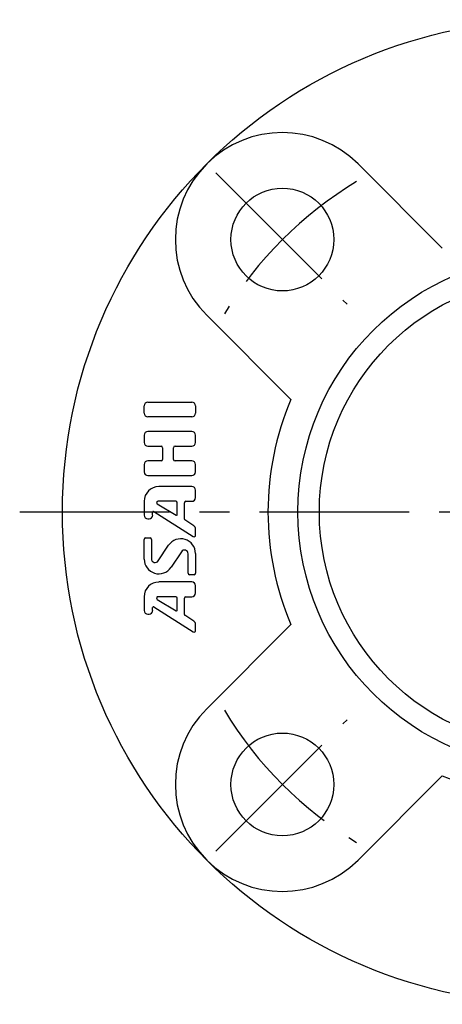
# Model space of a CAD drawing. Extents: x -62 to 141, y -63 to 140.
# Tile 1 of 8: x -62 to -13, y -58 to 57. Entities that reach past the tile are written whole.
import ezdxf

# ---------------------------------------------------------------- set-up
doc = ezdxf.new("R2010")
doc.units = 0
doc.header["$LTSCALE"] = 14
doc.linetypes.add('CENTER', pattern=[2, 1.25, -0.25, 0.25, -0.25])
doc.layers.get('0').update_dxf_attribs({"linetype": 'CONTINUOUS'})
doc.layers.add('1', color=3, linetype='CONTINUOUS')
doc.layers.add('CENTER', color=1, linetype='CENTER')

msp = doc.modelspace()

# ---------------------------------------------------------------- linework, layer by layer
for p, q in [((-22.98, 40.66), (-13.14, 30.82)), ((-40.66, 22.98), (-30.82, 13.14)), ((-40.66, -22.98), (-30.82, -13.14)), ((-22.98, -40.66), (-13.14, -30.82))]:
    msp.add_line(p, q)
for centre, radius in [((0, 0), 57.5), ((-31.82, 31.82), 6), ((0, 0), 30), ((0, 0), 27.5), ((-31.82, -31.82), 6)]:
    msp.add_circle(centre, radius)
for centre, radius, start, end in [((-31.82, 31.82), 12.5, 45, 225), ((0, 0), 33.5, 156.909, 203.091), ((-31.82, -31.82), 12.5, 135, 315), ((0, 0), 33.5, 246.909, 293.091)]:
    msp.add_arc(centre, radius, start, end)
at = {"layer": '1'}
for p, q in [((-47.53, 12.83), (-42.39, 12.83)), ((-47.96, 11.54), (-47.96, 12.4)), ((-41.96, 12.4), (-41.96, 11.54)), ((-42.39, 11.11), (-47.53, 11.11)), ((-42.39, 9.4), (-47.53, 9.4)), ((-47.96, 8.97), (-47.96, 8.11)), ((-41.96, 8.11), (-41.96, 8.97)), ((-47.53, 7.68), (-45.99, 7.68)), ((-45.82, 7.51), (-45.82, 6.14)), ((-44.53, 6.14), (-44.53, 7.51)), ((-44.36, 7.68), (-42.39, 7.68)), ((-45.99, 5.97), (-47.53, 5.97)), ((-42.39, 5.97), (-44.36, 5.97)), ((-47.96, 5.54), (-47.96, 4.68)), ((-41.96, 4.68), (-41.96, 5.54)), ((-47.53, 4.25), (-42.39, 4.25)), ((-42.39, 2.97), (-46.25, 2.97)), ((-41.96, 1.68), (-41.96, 2.54)), ((-47.96, 1.25), (-47.96, -0.37)), ((-44.28, 1.25), (-46.34, 1.25)), ((-43.08, 1.25), (-42.39, 1.25)), ((-46.83, 0.07), (-42.22, -2.86)), ((-46.43, 0.94), (-44.23, -0.38)), ((-44.1, -0.31), (-44.1, 1.08)), ((-43.25, -0.84), (-43.25, 1.08)), ((-47.53, -0.79), (-47.39, -0.79)), ((-46.97, -0.37), (-46.97, 0)), ((-42.15, -1.62), (-43.21, -0.91)), ((-41.96, -2.72), (-41.96, -1.98)), ((-47.96, -5.51), (-47.96, -3.2)), ((-47.79, -3.03), (-47.28, -3.03)), ((-47.1, -3.2), (-47.1, -5.47)), ((-46.32, -5.71), (-45.1, -3.89)), ((-43.6, -4.64), (-44.82, -6.46)), ((-42.82, -7.15), (-42.82, -4.88)), ((-41.96, -4.84), (-41.96, -7.15)), ((-42.13, -7.32), (-42.65, -7.32)), ((-42.39, -8.17), (-46.25, -8.17)), ((-41.96, -9.46), (-41.96, -8.6)), ((-47.96, -9.89), (-47.96, -11.51)), ((-46.43, -10.21), (-44.23, -11.53)), ((-44.28, -9.89), (-46.34, -9.89)), ((-44.1, -11.45), (-44.1, -10.06)), ((-43.25, -11.99), (-43.25, -10.06)), ((-43.08, -9.89), (-42.39, -9.89)), ((-46.97, -11.51), (-46.97, -11.15)), ((-46.83, -11.07), (-42.22, -14.01)), ((-47.54, -11.94), (-47.4, -11.94)), ((-42.15, -12.76), (-43.21, -12.06)), ((-41.96, -13.86), (-41.96, -13.12))]:
    msp.add_line(p, q, dxfattribs=at)
for centre, radius, start, end in [((-47.53, 12.4), 0.429, 90, 180), ((-42.39, 12.4), 0.429, 0, 90), ((-47.53, 11.54), 0.429, 180, 270), ((-42.39, 11.54), 0.429, 270, 0), ((-47.53, 8.97), 0.429, 90, 180), ((-42.39, 8.97), 0.429, 0, 90), ((-47.53, 8.11), 0.429, 180, 270), ((-42.39, 8.11), 0.429, 270, 0), ((-45.99, 7.51), 0.171, 0, 90), ((-44.36, 7.51), 0.171, 90, 180), ((-47.53, 5.54), 0.429, 90, 180), ((-45.99, 6.14), 0.171, 270, 0), ((-44.36, 6.14), 0.171, 180, 270), ((-42.39, 5.54), 0.429, 0, 90), ((-47.53, 4.68), 0.429, 180, 270), ((-42.39, 4.68), 0.429, 270, 0), ((-46.25, 1.25), 1.71, 90, 180), ((-42.39, 2.54), 0.429, 0, 90), ((-46.34, 1.08), 0.171, 90, 239.0362), ((-44.28, 1.08), 0.171, 0, 90), ((-43.08, 1.08), 0.171, 90, 180), ((-42.39, 1.68), 0.429, 270, 0), ((-46.88, 0), 0.0857, 57.5288, 180), ((-47.53, -0.37), 0.429, 180, 270), ((-47.39, -0.37), 0.429, 270, 0), ((-44.19, -0.31), 0.0857, 239.0362, 0), ((-43.16, -0.84), 0.0857, 180, 236.3099), ((-42.39, -1.98), 0.429, 0, 56.3099), ((-47.79, -3.2), 0.171, 90, 180), ((-47.28, -3.2), 0.171, 0, 90), ((-43.68, -4.84), 1.71, 0, 146.3099), ((-42.13, -2.72), 0.171, 237.5288, 0), ((-43.25, -4.88), 0.429, 0, 146.3099), ((-46.25, -5.51), 1.71, 180, 326.3099), ((-46.68, -5.47), 0.429, 180, 326.3099), ((-42.65, -7.15), 0.171, 180, 270), ((-42.13, -7.15), 0.171, 270, 0), ((-46.25, -9.89), 1.71, 90, 180), ((-42.39, -8.6), 0.429, 0, 90), ((-46.34, -10.06), 0.171, 90, 239.0362), ((-44.28, -10.06), 0.171, 0, 90), ((-43.08, -10.06), 0.171, 90, 180), ((-42.39, -9.46), 0.429, 270, 0), ((-46.88, -11.15), 0.0857, 57.5288, 180), ((-44.19, -11.45), 0.0857, 239.0362, 0), ((-47.53, -11.51), 0.429, 180, 270), ((-47.39, -11.51), 0.429, 270, 0), ((-43.16, -11.99), 0.0857, 180, 236.3099), ((-42.39, -13.12), 0.429, 0, 56.3099), ((-42.13, -13.86), 0.171, 237.5288, 0)]:
    msp.add_arc(centre, radius, start, end, dxfattribs=at)
at = {"layer": 'CENTER'}
for p, q in [((-39.6, 39.6), (-24.27, 24.27)), ((-62.5, 0), (62.5, 0)), ((-39.6, -39.6), (-24.27, -24.27))]:
    msp.add_line(p, q, dxfattribs=at)
for start, end in [(120.9593, 149.0407), (210.9593, 239.0407)]:
    msp.add_arc((0, 0), 45, start, end, dxfattribs=at)

doc.saveas('drawing.dxf')
